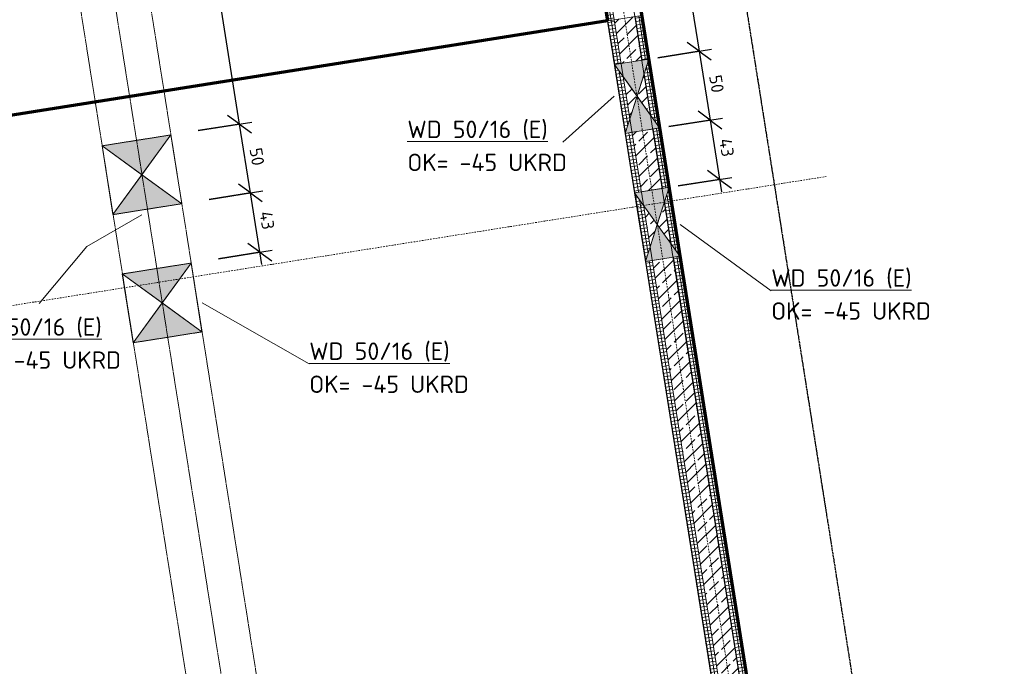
# Model space of a CAD drawing. Header units: millimetres. Extents: x 1523 to 74793, y -36705 to 10268.
# Tile 45 of 48: x 66872 to 73945, y -14674 to -10032. Entities that reach past the tile are written whole.
import ezdxf

# ---------------------------------------------------------------- set-up
doc = ezdxf.new("R2010")
doc.units = ezdxf.units.MM
for name, pattern in [('CAx_nichtHalbton', [20001.0584, 10000, -0.5292, 10000, -0.5292]), ('IMPORT-STRICHPUNKT _7_', [20, 10, -5, 0, -5]), ('IMPORT-VERDECKT _8_', [7.5, 5, -2.5]), ('Rasterlinie', [22.225, 12.7, -3.175, 3.175, -3.175]), ('Verdeckt 2x', [3.572, 2.3813, -1.1907])]:
    doc.linetypes.add(name, pattern=pattern)
for name, color, linetype, lineweight, true_color in [('90 A--Achsraster _1_50_', 7, 'IMPORT-STRICHPUNKT _7_', 13, 0x656565), ('AD', 1, 'Continuous', 13, 0xff0000), ('Neubau_10 A--Wand innen _tragend_', 7, 'Continuous', 13, 0x656565), ('Neubau_20 A--Deckenkonstruktion _Ortbeton_', 7, 'Continuous', 13, 0x656565), ('Neubau_30 A--Träger _ Dachkonstruktion', 7, 'IMPORT-VERDECKT _8_', 13, 0x656565), ('Xref_706_5_--_ÜP_01_000_18_Übersichtsplan OG1_IFC 2025_01_13_dwg', 7, 'Continuous', 13, 0x767676), ('XX', 7, 'Continuous', 18, 0x804040)]:
    doc.layers.add(name, color=color, linetype=linetype, lineweight=lineweight, true_color=true_color)
for name, color, linetype, lineweight in [('AD_Detail', 7, 'Continuous', 13), ('Ax-50_BM-Bem', 7, 'Continuous', 9), ('Ax_BM-Bem', 7, 'Continuous', 9), ('GB_HLS-OBJ', 7, 'Continuous', 18), ('M-EQPM-___-IDEN', 7, 'Continuous', 9), ('S-GRID-____-OTLN', 7, 'Continuous', 9)]:
    doc.layers.add(name, color=color, linetype=linetype, lineweight=lineweight)
doc.styles.add('ISOCPEUR', font='isocpeur.ttf', dxfattribs={"height": 125})
doc.styles.add('ISOCPEUR_2', font='isocpeur.ttf', dxfattribs={"height": 90})
doc.dimstyles.new('KI_1_8_mm_Isocpeur__cm_m__Aufrundung_auf_5_mm_ELT_Gesamtbemaßung', dxfattribs={"dimscale": 304.8, "dimtxt": 89.638306, "dimasz": 0.492126, "dimexe": 0.295276, "dimexo": 0.0625, "dimgap": 0.049213, "dimtad": 1, "dimdec": 1, "dimlfac": 0.1, "dimrnd": 0.5, "dimdsep": 46, "dimtxsty": 'ISOCPEUR_2', "dimblk1": 'OBLIQUE', "dimblk2": 'OBLIQUE', "dimsah": 1, "dimcen": 0.09, "dimdle": 0.295276, "dimadec": 0, "dimazin": 0, "dimtfac": 1, "dimtdec": 4, "dimtix": 1, "dimtmove": 0, "dimatfit": 3, "dimfxl": 0.984252, "dimfxlon": 1, "dimtvp": 1, "dimtfill": 1, "dimtolj": 1, "dimtzin": 0, "dimlwd": 25, "dimlwe": 25, "dimarcsym": 2})
doc.dimstyles.new('KI_1_8_mm_Isocpeur__cm_m__Aufrundung_auf_5_mm_ELT_Gesamtbemaßung_1', dxfattribs={"dimscale": 304.8, "dimtxt": 89.638306, "dimasz": 0.492126, "dimexe": 0.295276, "dimexo": 0.0625, "dimgap": 0.049213, "dimtad": 1, "dimlfac": 0.001, "dimrnd": 0.005, "dimzin": 0, "dimdsep": 46, "dimtxsty": 'ISOCPEUR_2', "dimblk1": 'OBLIQUE', "dimblk2": 'OBLIQUE', "dimsah": 1, "dimcen": 0.09, "dimdle": 0.295276, "dimadec": 0, "dimazin": 0, "dimtfac": 1, "dimtdec": 4, "dimtix": 1, "dimtmove": 0, "dimatfit": 3, "dimfxl": 0.984252, "dimfxlon": 1, "dimtvp": 1, "dimtfill": 1, "dimtolj": 1, "dimtzin": 0, "dimlwd": 25, "dimlwe": 25, "dimarcsym": 2})
pattern_1 = [(185.336, (0, 0), (-2.324905, 24.891662), []), (275.336, (0, 0), (24.891662, 2.324905), [])]

# ---------------------------------------------------------------- blocks, each defined once
blk = doc.blocks.new('SuD_WD_RB Allgemein - SuD_WD_RB Allgemein-37448782-SuD_1_OG gesamt Plot  - Blatt 2')
at = {"layer": 'AD', "lineweight": 18}
blk.add_hatch(color=256, dxfattribs=at).paths.add_polyline_path([(-501.3, -250), (0, -250), (-250.7, 0)])
at = {"layer": 'AD_Detail', "lineweight": 18, "true_color": 0xff0000}
blk.add_hatch(color=1, dxfattribs=at).paths.add_polyline_path([(-250.7, 0), (0, 250), (-501.3, 250), (-433, 181.8)])
at = {"layer": 'AD', "color": 7}
for p, q in [((-501.3, -250), (0, 250)), ((-501.3, 250), (0, -250)), ((-501.3, -250), (-501.3, 250)), ((-501.3, 250), (0, 250)), ((0, 250), (0, -250)), ((0, -250), (-501.3, -250))]:
    blk.add_line(p, q, dxfattribs=at)
at = {"layer": 'AD_Detail'}
for p, q in [((0, 250), (-501.3, 250)), ((-501.3, 250), (-250.7, 0)), ((-250.7, 0), (0, 250)), ((-250.7, 0), (-501.3, -250)), ((0, -250), (-250.7, 0)), ((-501.3, -250), (0, -250))]:
    blk.add_line(p, q, dxfattribs=at)
blk = doc.blocks.new('SuD_WD_RB Allgemein - SuD_WD_RB Allgemein-37448983-SuD_1_OG gesamt Plot  - Blatt 2')
at = {"layer": 'AD', "lineweight": 18}
blk.add_hatch(color=256, dxfattribs=at).paths.add_polyline_path([(-250, -250), (0, -250), (-125, 0), (-150, -50)])
at = {"layer": 'AD_Detail', "lineweight": 18, "true_color": 0xff0000}
blk.add_hatch(color=1, dxfattribs=at).paths.add_polyline_path([(-125, 0), (0, 250), (-250, 250), (-138, 26)])
at = {"layer": 'AD', "color": 7}
for p, q in [((-250, -250), (0, 250)), ((-250, 250), (0, -250)), ((-250, -250), (-250, 250)), ((-250, 250), (0, 250)), ((0, 250), (0, -250)), ((0, -250), (-250, -250))]:
    blk.add_line(p, q, dxfattribs=at)
at = {"layer": 'AD_Detail'}
for p, q in [((0, 250), (-250, 250)), ((-250, 250), (-125, 0)), ((-125, 0), (0, 250)), ((-125, 0), (-250, -250)), ((0, -250), (-125, 0)), ((-250, -250), (0, -250))]:
    blk.add_line(p, q, dxfattribs=at)
blk = doc.blocks.new('SuD_WD_RB Allgemein - SuD_WD_RB Allgemein-37498414-SuD_1_OG gesamt Plot  - Blatt 2')
at = {"layer": 'AD', "lineweight": 18}
blk.add_hatch(color=256, dxfattribs=at).paths.add_polyline_path([(-500, -250), (0, -250), (-250, 0)])
at = {"layer": 'AD_Detail', "lineweight": 18, "true_color": 0xff0000}
blk.add_hatch(color=1, dxfattribs=at).paths.add_polyline_path([(-250, 0), (0, 250), (-500, 250)])
at = {"layer": 'AD', "color": 7}
for p, q in [((-500, -250), (0, 250)), ((-500, 250), (0, -250)), ((-500, -250), (-500, 250)), ((-500, 250), (0, 250)), ((0, 250), (0, -250)), ((0, -250), (-500, -250))]:
    blk.add_line(p, q, dxfattribs=at)
at = {"layer": 'AD_Detail'}
for p, q in [((0, 250), (-500, 250)), ((-500, 250), (-250, 0)), ((-250, 0), (0, 250)), ((-250, 0), (-500, -250)), ((0, -250), (-250, 0)), ((-500, -250), (0, -250))]:
    blk.add_line(p, q, dxfattribs=at)
blk = doc.blocks.new('SuD_WD_RB Allgemein - SuD_WD_RB Allgemein-37503053-SuD_1_OG gesamt Plot  - Blatt 2')
at = {"layer": 'AD', "lineweight": 18}
blk.add_hatch(color=256, dxfattribs=at).paths.add_polyline_path([(-250, -250), (0, -250), (-125, 0)])
at = {"layer": 'AD_Detail', "lineweight": 18, "true_color": 0xff0000}
blk.add_hatch(color=1, dxfattribs=at).paths.add_polyline_path([(-125, 0), (0, 250), (-250, 250), (-189.9, 129.7)])
at = {"layer": 'AD', "color": 7}
for p, q in [((-250, -250), (0, 250)), ((-250, 250), (0, -250)), ((-250, -250), (-250, 250)), ((-250, 250), (0, 250)), ((0, 250), (0, -250)), ((0, -250), (-250, -250))]:
    blk.add_line(p, q, dxfattribs=at)
at = {"layer": 'AD_Detail'}
for p, q in [((0, 250), (-250, 250)), ((-250, 250), (-125, 0)), ((-125, 0), (0, 250)), ((-125, 0), (-250, -250)), ((0, -250), (-125, 0)), ((-250, -250), (0, -250))]:
    blk.add_line(p, q, dxfattribs=at)
blk = doc.blocks.new('Xref_706_5_--_ÜP_01_000_15_Übersichtsplan OG1_IFC 2024_08_01_dwg_Standard-Rastermarker_7-V1-SuD_1_OG gesamt Plot  - Blatt 2')
at = {"layer": '90 A--Achsraster _1_50_', "color": 9, "true_color": 0xcbcbcb}
blk.add_line((37913.6, 0), (93092.8, 0), dxfattribs=at)
blk = doc.blocks.new('Xref_706_5_--_ÜP_01_000_15_Übersichtsplan OG1_IFC 2024_08_01_dwg_Standard-Rastermarker_12-V5-SuD_1_OG gesamt Plot  - Blatt 2')
at = {"layer": '90 A--Achsraster _1_50_', "color": 9, "true_color": 0xcbcbcb}
blk.add_line((14348.812731, 0), (28500, 0), dxfattribs=at)
blk = doc.blocks.new('Xref_706_5_--_ÜP_01_000_15_Übersichtsplan OG1_IFC 2024_08_01_dwg_Standard-Rastermarker_12-V7-SuD_1_OG gesamt Plot  - Blatt 2')
at = {"layer": '90 A--Achsraster _1_50_', "color": 9, "true_color": 0xcbcbcb}
blk.add_line((8824.3, 0), (28500, 0), dxfattribs=at)
blk = doc.blocks.new('Xref_706_5_--_ÜP_01_000_18_Übersichtsplan OG1_IFC 2025_01_13_dwg-35464460-SuD_1_OG gesamt Plot  - Blatt 2')
at = {"layer": 'Neubau_10 A--Wand innen _tragend_', "true_color": 0xcbcbcb}
h = blk.add_hatch(dxfattribs=at)
h.set_pattern_fill('FP_7', color=9, style=0, pattern_type=2)
h.set_pattern_definition(pattern_1)
edge = h.paths.add_edge_path()
edge.add_line((17554.8, -18178), (17235.9, -18157.6))
edge.add_line((17235.9, -18157.6), (8808.2, -18944.8))
edge.add_line((8808.2, -18944.8), (8812.9, -18994.6))
edge.add_line((8812.9, -18994.6), (9130.2, -18964.9))
edge.add_line((9130.2, -18964.9), (9125.5, -18915.2))
edge.add_line((9125.5, -18915.2), (9229.7, -18955.6))
edge.add_line((9229.7, -18955.6), (9528.5, -18927.7))
edge.add_line((9528.5, -18927.7), (9623.4, -18868.7))
edge.add_line((9623.4, -18868.7), (9628, -18918.4))
edge.add_line((9628, -18918.4), (10057.5, -18878.3))
edge.add_line((10057.5, -18878.3), (10052.8, -18828.6))
edge.add_line((10052.8, -18828.6), (10157, -18869))
edge.add_line((10157, -18869), (10455.8, -18841.1))
edge.add_line((10455.8, -18841.1), (10550.7, -18782.1))
edge.add_line((10550.7, -18782.1), (10555.3, -18831.8))
edge.add_line((10555.3, -18831.8), (17554.9, -18178))
edge.add_line((17554.9, -18178), (17554.9, -18178))
h = blk.add_hatch(dxfattribs=at)
h.set_pattern_fill('FP_6', color=9, style=0, pattern_type=2)
h.set_pattern_definition([(131.336, (0, 0), (90.1019, 79.25683), []), (131.336, (-45.05, -39.63), (90.1019, 79.25683), [90, -30])])
edge = h.paths.add_edge_path()
edge.add_line((18334.5, -18227.9), (17970.4, -18204.6))
edge.add_line((17970.4, -18204.6), (17978.3, -18289.1))
edge.add_line((17978.3, -18289.1), (18511.8, -18239.3))
h.paths.add_polyline_path([(17946.5, -18216.8), (17947.3, -18203.1), (17942.3, -18202.8), (17946.4, -18216.7)])
h.paths.add_polyline_path([(17968.4, -18290), (17946.3, -18218.1), (17938.5, -18292.8), (17968.3, -18290.1)])
h.paths.add_polyline_path([(17928.5, -18293.8), (17919.9, -18201.4), (17554.9, -18178), (10555.3, -18831.8), (10569.3, -18981.2), (17928.5, -18293.8)])
h.paths.add_polyline_path([(10313.4, -18929.8), (10455.7, -18841.1), (10157, -18869), (10313.3, -18929.8)])
h.paths.add_polyline_path([(10469.6, -18990.5), (10313.3, -18929.8), (10171.1, -19018.4), (10308.5, -19005.5)])
h.paths.add_polyline_path([(10071.4, -19027.7), (10057.4, -18878.3), (9628, -18918.4), (9642, -19067.8), (10071.4, -19027.7)])
h.paths.add_polyline_path([(9386.1, -19016.4), (9528.4, -18927.7), (9229.7, -18955.6), (9386, -19016.4)])
h.paths.add_polyline_path([(9542.3, -19077.1), (9386, -19016.4), (9243.8, -19105), (9381.2, -19092.1)])
h.paths.add_polyline_path([(9144.1, -19114.3), (9130.1, -18964.9), (8812.9, -18994.6), (8826.8, -19143.9), (9144.1, -19114.3)])
h = blk.add_hatch(dxfattribs=at)
h.set_pattern_fill('FP_7', color=9, style=0, pattern_type=2)
h.set_pattern_definition(pattern_1)
edge = h.paths.add_edge_path()
edge.add_line((18830.1, -18259.7), (18511.8, -18239.3))
edge.add_line((18511.8, -18239.3), (17978.3, -18289.1))
edge.add_line((17978.3, -18289.1), (17983, -18338.9))
edge.add_line((17983, -18338.9), (18716.3, -18270.4))
edge.add_line((18716.3, -18270.4), (18830.8, -18259.7))
h.paths.add_polyline_path([(17983, -18338.9), (17968.3, -18290.1), (17938.5, -18292.8), (17933.2, -18343.6), (17982.9, -18338.9)])
h.paths.add_polyline_path([(17933.2, -18343.6), (17928.5, -18293.8), (10569.3, -18981.2), (10573.9, -19030.9), (17933.1, -18343.6)])
h.paths.add_polyline_path([(10573.8, -19031), (10469.6, -18990.5), (10171.1, -19018.4), (10076.1, -19077.4), (10573.7, -19031)])
h.paths.add_polyline_path([(10076.1, -19077.5), (10071.4, -19027.7), (9642, -19067.8), (9646.6, -19117.6), (10076, -19077.5)])
h.paths.add_polyline_path([(9646.5, -19117.6), (9542.3, -19077.1), (9243.8, -19105), (9148.9, -19164.1), (9646.4, -19117.6)])
h.paths.add_polyline_path([(9148.8, -19164.1), (9144.1, -19114.3), (8826.8, -19143.9), (8831.5, -19193.7), (9148.7, -19164.1)])
h = blk.add_hatch(dxfattribs=at)
h.set_pattern_fill('FP_7', color=9, style=0, pattern_type=2)
h.set_pattern_definition(pattern_1)
h.paths.add_polyline_path([(8831.5, -19193.7), (8826.7, -19143.9), (5690.5, -19436.9), (5695.1, -19486.7), (8823.6, -19194.4)])
at = {"layer": 'Neubau_30 A--Träger _ Dachkonstruktion', "linetype": 'Continuous', "true_color": 0xededed}
for points in [[(10873.9, -22243.4), (10873.8, -22242), (10648.4, -22514.4), (10648.9, -22514.8), (10812.3, -22317.8)], [(9946.5, -22328.7), (9946.5, -22328.6), (9885, -22403.1)], [(10648.1, -22514.2), (10376, -22288.5), (10376.1, -22289.9), (10647.5, -22514.9)]]:
    blk.add_hatch(color=7, dxfattribs=at).paths.add_polyline_path(points)
at = {"layer": 'Neubau_10 A--Wand innen _tragend_', "color": 9, "true_color": 0xcbcbcb, "flags": 128}
for points in [[(17554.9, -18178), (8812.9, -18994.6), (5427.6, -19310.8)], [(18511.8, -18239.3), (8826.8, -19143.9), (5441.5, -19460.1)], [(14880.1, -18628.7), (14875.5, -18578.9), (14861.5, -18429.6), (14856.9, -18379.8), (14657.7, -18398.4), (10550.6, -18782)], [(10052.8, -18828.5), (10057.4, -18878.3), (10071.4, -19027.7), (10076, -19077.5), (10573.9, -19031), (14681, -18647.3)], [(10573.9, -19031), (10569.2, -18981.2), (10555.3, -18831.8), (10550.6, -18782), (10052.8, -18828.5), (9623.3, -18868.7)], [(9646.6, -19117.6), (9641.9, -19067.8), (9628, -18918.4), (9623.3, -18868.7), (9125.5, -18915.2), (8808.2, -18944.8), (5671.9, -19237.7)], [(9125.5, -18915.2), (9130.1, -18964.9), (9144.1, -19114.3), (9148.7, -19164.1), (9646.6, -19117.6), (10076, -19077.5)], [(5695.1, -19486.7), (8831.5, -19193.7), (9148.7, -19164.1)]]:
    blk.add_lwpolyline(points, dxfattribs=at)
at = {"layer": 'Neubau_20 A--Deckenkonstruktion _Ortbeton_', "color": 9, "true_color": 0xcbcbcb, "flags": 128}
blk.add_lwpolyline([(6438.1, -30128.7), (11416.4, -29663.7), (11072.3, -25979.7), (9479.2, -26128.5), (8808.2, -18944.8), (5422.9, -19261)], close=True, dxfattribs=at)
at = {"layer": 'Neubau_30 A--Träger _ Dachkonstruktion', "color": 9, "true_color": 0xcbcbcb}
blk.add_line((5769.4, -22969.9), (24487.9, -21221.4), dxfattribs=at)
at = {"layer": 'Neubau_30 A--Träger _ Dachkonstruktion', "color": 9, "true_color": 0xcbcbcb, "flags": 128}
for points in [[(15180.1, -21839.8), (14980.9, -21858.4), (15027.4, -22356.2), (10920.3, -22739.8)], [(9993, -22826.4), (10422.5, -22786.3), (10920.3, -22739.8), (10873.8, -22242), (14980.9, -21858.4)], [(10873.8, -22242), (10376, -22288.5), (10422.5, -22786.3)], [(10376, -22288.5), (9946.5, -22328.6), (9993, -22826.4), (9495.2, -22872.9), (5792.6, -23218.8), (5746.1, -22720.9), (9448.7, -22375.1)], [(9946.5, -22328.6), (9448.7, -22375.1), (9495.2, -22872.9)]]:
    blk.add_lwpolyline(points, dxfattribs=at)
for name, p, rotation in [('Xref_706_5_--_ÜP_01_000_15_Übersichtsplan OG1_IFC 2024_08_01_dwg_Standard-Rastermarker_12-V5-SuD_1_OG gesamt Plot  - Blatt 2', (26738.2, -16516.8), 185.3362835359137), ('Xref_706_5_--_ÜP_01_000_15_Übersichtsplan OG1_IFC 2024_08_01_dwg_Standard-Rastermarker_7-V1-SuD_1_OG gesamt Plot  - Blatt 2', (18705.3, -110386.7), 95.33628353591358), ('Xref_706_5_--_ÜP_01_000_15_Übersichtsplan OG1_IFC 2024_08_01_dwg_Standard-Rastermarker_12-V7-SuD_1_OG gesamt Plot  - Blatt 2', (26819.6, -17388), 185.3362835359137)]:
    blk.add_blockref(name, p, dxfattribs=dict(rotation=rotation))
blk = doc.blocks.new('DIMBLOCK42-SuD_1_OG gesamt Plot  - Blatt 2')
at = {"layer": 'Ax-50_BM-Bem', "lineweight": 25}
for p, q in [((71505.9, -6785.3), (71120.7, -6846.3)), ((71209.5, -6832.3), (71123.7, -6769.9)), ((71195.5, -6743.4), (71752.2, -10258.3)), ((71209.5, -6832.3), (71505.9, -6785.3)), ((71209.5, -6832.3), (71295.4, -6894.6)), ((71455.9, -10305.2), (71841.1, -10244.2)), ((71752.2, -10258.3), (71666.4, -10195.9)), ((71752.2, -10258.3), (71455.9, -10305.2)), ((71752.2, -10258.3), (71838, -10320.6))]:
    blk.add_line(p, q, dxfattribs=at)
at = {"layer": 'Ax-50_BM-Bem', "color": 0, "lineweight": 25, "insert": (71593.9, -8411.6), "char_height": 90, "width": 274.288, "attachment_point": 1, "rotation": 279, "line_spacing_factor": 1.149209, "style": 'ISOCPEUR_2', "bg_fill": 3, "box_fill_scale": 1.25, "bg_fill_color": 256, "bg_fill_true_color": 13158600, "bg_fill_transparency": 0}
blk.add_mtext('3,47', dxfattribs=at)
blk = doc.blocks.new('_Oblique')
at = {"color": 0, "linetype": 'ByBlock', "lineweight": -2}
blk.add_line((-0.5, -0.5), (0.5, 0.5), dxfattribs=at)
blk = doc.blocks.new('DIMBLOCK43-SuD_1_OG gesamt Plot  - Blatt 2')
at = {"layer": 'Ax-50_BM-Bem', "lineweight": 25}
for p, q in [((71455.9, -10305.2), (71841.1, -10244.2)), ((71752.2, -10258.3), (71666.4, -10195.9)), ((71752.2, -10258.3), (71455.9, -10305.2)), ((71752.2, -10258.3), (71830.4, -10752.1)), ((71752.2, -10258.3), (71838, -10320.6)), ((71534.1, -10799), (71919.3, -10738)), ((71830.4, -10752.1), (71744.6, -10689.8)), ((71830.4, -10752.1), (71534.1, -10799)), ((71830.4, -10752.1), (71916.2, -10814.4))]:
    blk.add_line(p, q, dxfattribs=at)
at = {"layer": 'Ax-50_BM-Bem', "color": 0, "lineweight": 25, "insert": (71912.4, -10422.5), "char_height": 90, "width": 150.589, "attachment_point": 1, "rotation": 279, "line_spacing_factor": 1.149209, "style": 'ISOCPEUR_2', "bg_fill": 3, "box_fill_scale": 1.25, "bg_fill_color": 256, "bg_fill_true_color": 13158600, "bg_fill_transparency": 0}
blk.add_mtext('50', dxfattribs=at)
blk = doc.blocks.new('DIMBLOCK44-SuD_1_OG gesamt Plot  - Blatt 2')
at = {"layer": 'Ax-50_BM-Bem', "lineweight": 25}
for p, q in [((71534.1, -10799), (71919.3, -10738)), ((71830.4, -10752.1), (71744.6, -10689.8)), ((71830.4, -10752.1), (71534.1, -10799)), ((71830.4, -10752.1), (71911.9, -11267)), ((71830.4, -10752.1), (71916.2, -10814.4)), ((71601.6, -11225.1), (71986.8, -11164)), ((71897.9, -11178.1), (71812.1, -11115.8)), ((71897.9, -11178.1), (71601.6, -11225.1)), ((71897.9, -11178.1), (71983.7, -11240.5))]:
    blk.add_line(p, q, dxfattribs=at)
at = {"layer": 'Ax-50_BM-Bem', "color": 0, "lineweight": 25, "insert": (71984.6, -10878), "char_height": 90, "width": 161.346, "attachment_point": 1, "rotation": 279, "line_spacing_factor": 1.149209, "style": 'ISOCPEUR_2', "bg_fill": 3, "box_fill_scale": 1.25, "bg_fill_color": 256, "bg_fill_true_color": 13158600, "bg_fill_transparency": 0}
blk.add_mtext('43', dxfattribs=at)
blk = doc.blocks.new('DIMBLOCK45-SuD_1_OG gesamt Plot  - Blatt 2')
at = {"layer": 'Ax-50_BM-Bem', "lineweight": 25}
for p, q in [((68528.7, -11275), (68442.9, -11212.7)), ((68232.4, -11322), (68617.6, -11261)), ((68528.7, -11275), (68232.4, -11322)), ((68610.2, -11790), (68528.7, -11275)), ((68528.7, -11275), (68614.5, -11337.4)), ((68596.1, -11701.1), (68510.3, -11638.7)), ((68299.8, -11748), (68685, -11687)), ((68596.1, -11701.1), (68299.8, -11748)), ((68596.1, -11701.1), (68682, -11763.4))]:
    blk.add_line(p, q, dxfattribs=at)
at = {"layer": 'Ax-50_BM-Bem', "color": 0, "lineweight": 25, "insert": (68682.8, -11400.9), "char_height": 90, "width": 161.346, "attachment_point": 1, "rotation": 279, "line_spacing_factor": 1.149209, "style": 'ISOCPEUR_2', "bg_fill": 3, "box_fill_scale": 1.25, "bg_fill_color": 256, "bg_fill_true_color": 13158600, "bg_fill_transparency": 0}
blk.add_mtext('43', dxfattribs=at)
blk = doc.blocks.new('DIMBLOCK46-SuD_1_OG gesamt Plot  - Blatt 2')
at = {"layer": 'Ax-50_BM-Bem', "lineweight": 25}
for p, q in [((68450.5, -10781.2), (68364.6, -10718.9)), ((68154.1, -10828.1), (68539.3, -10767.1)), ((68450.5, -10781.2), (68154.1, -10828.1)), ((68528.7, -11275), (68450.5, -10781.2)), ((68450.5, -10781.2), (68536.3, -10843.5)), ((68528.7, -11275), (68442.9, -11212.7)), ((68232.4, -11322), (68617.6, -11261)), ((68528.7, -11275), (68232.4, -11322)), ((68528.7, -11275), (68614.5, -11337.4))]:
    blk.add_line(p, q, dxfattribs=at)
at = {"layer": 'Ax-50_BM-Bem', "color": 0, "lineweight": 25, "insert": (68610.7, -10945.4), "char_height": 90, "width": 150.589, "attachment_point": 1, "rotation": 279, "line_spacing_factor": 1.149209, "style": 'ISOCPEUR_2', "bg_fill": 3, "box_fill_scale": 1.25, "bg_fill_color": 256, "bg_fill_true_color": 13158600, "bg_fill_transparency": 0}
blk.add_mtext('50', dxfattribs=at)
blk = doc.blocks.new('DIMBLOCK47-SuD_1_OG gesamt Plot  - Blatt 2')
at = {"layer": 'Ax-50_BM-Bem', "lineweight": 25}
for p, q in [((68450.5, -10781.2), (67893.8, -7266.3)), ((67611.5, -7402.1), (67996.7, -7341.1)), ((67907.8, -7355.2), (67611.5, -7402.1)), ((67907.8, -7355.2), (67822, -7292.9)), ((67907.8, -7355.2), (67993.6, -7417.5)), ((68450.5, -10781.2), (68364.6, -10718.9)), ((68154.1, -10828.1), (68539.3, -10767.1)), ((68450.5, -10781.2), (68154.1, -10828.1)), ((68450.5, -10781.2), (68536.3, -10843.5))]:
    blk.add_line(p, q, dxfattribs=at)
at = {"layer": 'Ax-50_BM-Bem', "color": 0, "lineweight": 25, "insert": (68292.2, -8934.6), "char_height": 90, "width": 274.288, "attachment_point": 1, "rotation": 279, "line_spacing_factor": 1.149209, "style": 'ISOCPEUR_2', "bg_fill": 3, "box_fill_scale": 1.25, "bg_fill_color": 256, "bg_fill_true_color": 13158600, "bg_fill_transparency": 0}
blk.add_mtext('3,47', dxfattribs=at)

msp = doc.modelspace()

# ---------------------------------------------------------------- linework, layer by layer
at = {"layer": 'M-EQPM-___-IDEN'}
for p, q in [((71142.147, -10582.038), (70774.111, -10911.157)), ((67749.643, -11434.013), (67353.512, -11659.105)), ((71615.547, -11501.906), (72269.959, -11978.053)), ((67353.512, -11659.105), (67011.447, -12069.013)), ((68183.272, -12065.283), (68951.404, -12503.661))]:
    msp.add_line(p, q, dxfattribs=at)
at = {"layer": 'S-GRID-____-OTLN', "linetype": 'Rasterlinie', "lineweight": 25}
msp.add_line((69862.609, 4124.575), (73944.576, -21647.952), dxfattribs=at)
at = {"layer": 'XX', "color": 7, "linetype": 'CAx_nichtHalbton', "lineweight": 70, "true_color": 0xffffff}
for p, q in [((70600.806, -6928.676), (71093.575, -10039.894)), ((70847.729, -6889.567), (72664.654, -18361.183)), ((71093.575, -10039.894), (64451.354, -11091.919))]:
    msp.add_line(p, q, dxfattribs=at)
at = {"layer": 'XX', "color": 9, "linetype": 'Verdeckt 2x', "true_color": 0xc0c0c0}
for p, q in [((70600.806, -6928.676), (72664.654, -19959.297)), ((70847.729, -6889.567), (72664.654, -18361.183))]:
    msp.add_line(p, q, dxfattribs=at)

# ---------------------------------------------------------------- block references
at = {"layer": 'GB_HLS-OBJ'}
for name, p, rotation in [('SuD_WD_RB Allgemein - SuD_WD_RB Allgemein-37448983-SuD_1_OG gesamt Plot  - Blatt 2', (71429.461, -10562.484), 9.000046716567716), ('SuD_WD_RB Allgemein - SuD_WD_RB Allgemein-37448782-SuD_1_OG gesamt Plot  - Blatt 2', (67997.227, -11106.097), 9.000046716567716), ('SuD_WD_RB Allgemein - SuD_WD_RB Allgemein-37503053-SuD_1_OG gesamt Plot  - Blatt 2', (71575.155, -11482.352), 9.000000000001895), ('SuD_WD_RB Allgemein - SuD_WD_RB Allgemein-37498414-SuD_1_OG gesamt Plot  - Blatt 2', (68141.596, -12026.174), 9.000000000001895)]:
    msp.add_blockref(name, p, dxfattribs=dict(at, rotation=rotation))
at = {"layer": 'Xref_706_5_--_ÜP_01_000_18_Übersichtsplan OG1_IFC 2025_01_13_dwg', "color": 9, "true_color": 0xcbcbcb, "rotation": 273.6637164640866}
msp.add_blockref('Xref_706_5_--_ÜP_01_000_18_Übersichtsplan OG1_IFC 2025_01_13_dwg-35464460-SuD_1_OG gesamt Plot  - Blatt 2', (89683.753, 0.01), dxfattribs=at)

# ---------------------------------------------------------------- texts
at = {"layer": 'M-EQPM-___-IDEN', "color": 1, "true_color": 0xff0000, "char_height": 125, "attachment_point": 1, "style": 'ISOCPEUR'}
for s, insert, width in [('\\LWD 50/16 (E)', (69656.111, -10756.795), 1210.54812), ('OK= -45 UKRD', (69656.111, -10994.059), 1350.84344), ('\\LWD 50/16 (E)', (72269.959, -11823.691), 1210.54812), ('OK= -45 UKRD', (72269.959, -12060.955), 1350.84344), ('\\LWD 50/16 (E)', (66452.447, -12175.73), 1210.54812), ('\\LWD 50/16 (E)', (68951.404, -12349.299), 1210.54812), ('OK= -45 UKRD', (66452.447, -12412.993), 1350.84344), ('OK= -45 UKRD', (68951.404, -12586.562), 1350.84344)]:
    msp.add_mtext(s, dxfattribs=dict(at, insert=insert, width=width))

# ---------------------------------------------------------------- next in the draw order: dimensions: what is measured, and where the dimension line sits
at = {"layer": 'Ax_BM-Bem', "lineweight": 25}
for base, p1, p2, dimstyle, override, picture, middle in [((71752.172, -10258.255), (71505.855, -6785.33), (71455.866, -10305.186), 'KI_1_8_mm_Isocpeur__cm_m__Aufrundung_auf_5_mm_ELT_Gesamtbemaßung_1', {"dimpost": '<>', "dimfxl": 3520.210177}, 'DIMBLOCK42-SuD_1_OG gesamt Plot  - Blatt 2', (71540.122, -8535.872)), ((68528.672, -11275.04), (68299.841, -11747.995), (68232.366, -11321.971), 'KI_1_8_mm_Isocpeur__cm_m__Aufrundung_auf_5_mm_ELT_Gesamtbemaßung', {"dimpost": '<>', "dimfxl": 431.334252}, 'DIMBLOCK45-SuD_1_OG gesamt Plot  - Blatt 2', (68621.671, -11478.666))]:
    dim = msp.add_linear_dim(base=base, p1=p1, p2=p2, angle=279, dimstyle=dimstyle, override=override, dxfattribs=at)
    dim.commit()
    dim.dimension.update_dxf_attribs({"geometry": picture, "text_midpoint": middle})

# ---------------------------------------------------------------- next in the draw order: dimensions: what is measured, and where the dimension line sits
for base, p1, p2, picture, middle in [((71830.39, -10752.099), (71455.866, -10305.186), (71534.083, -10799.03), 'DIMBLOCK43-SuD_1_OG gesamt Plot  - Blatt 2', (71850.542, -10495.791)), ((68450.455, -10781.196), (68232.366, -11321.971), (68154.149, -10828.127), 'DIMBLOCK46-SuD_1_OG gesamt Plot  - Blatt 2', (68548.825, -11018.732))]:
    dim = msp.add_linear_dim(base=base, p1=p1, p2=p2, angle=279, dimstyle='KI_1_8_mm_Isocpeur__cm_m__Aufrundung_auf_5_mm_ELT_Gesamtbemaßung', override={"dimpost": '<>', "dimfxl": 500}, dxfattribs=at)
    dim.commit()
    dim.dimension.update_dxf_attribs({"geometry": picture, "text_midpoint": middle})

# ---------------------------------------------------------------- next in the draw order: dimensions: what is measured, and where the dimension line sits
for base, p1, p2, dimstyle, override, picture, middle in [((67907.831, -7355.201), (68154.149, -10828.127), (67611.524, -7402.132), 'KI_1_8_mm_Isocpeur__cm_m__Aufrundung_auf_5_mm_ELT_Gesamtbemaßung_1', {"dimpost": '<>', "dimfxl": 3468.700406}, 'DIMBLOCK47-SuD_1_OG gesamt Plot  - Blatt 2', (68238.404, -9058.813)), ((71897.865, -11178.124), (71534.083, -10799.03), (71601.559, -11225.054), 'KI_1_8_mm_Isocpeur__cm_m__Aufrundung_auf_5_mm_ELT_Gesamtbemaßung', {"dimpost": '<>', "dimfxl": 431.334567}, 'DIMBLOCK44-SuD_1_OG gesamt Plot  - Blatt 2', (71923.389, -10955.725))]:
    dim = msp.add_linear_dim(base=base, p1=p1, p2=p2, angle=279, dimstyle=dimstyle, override=override, dxfattribs=at)
    dim.commit()
    dim.dimension.update_dxf_attribs({"geometry": picture, "text_midpoint": middle})

doc.saveas('drawing.dxf')
